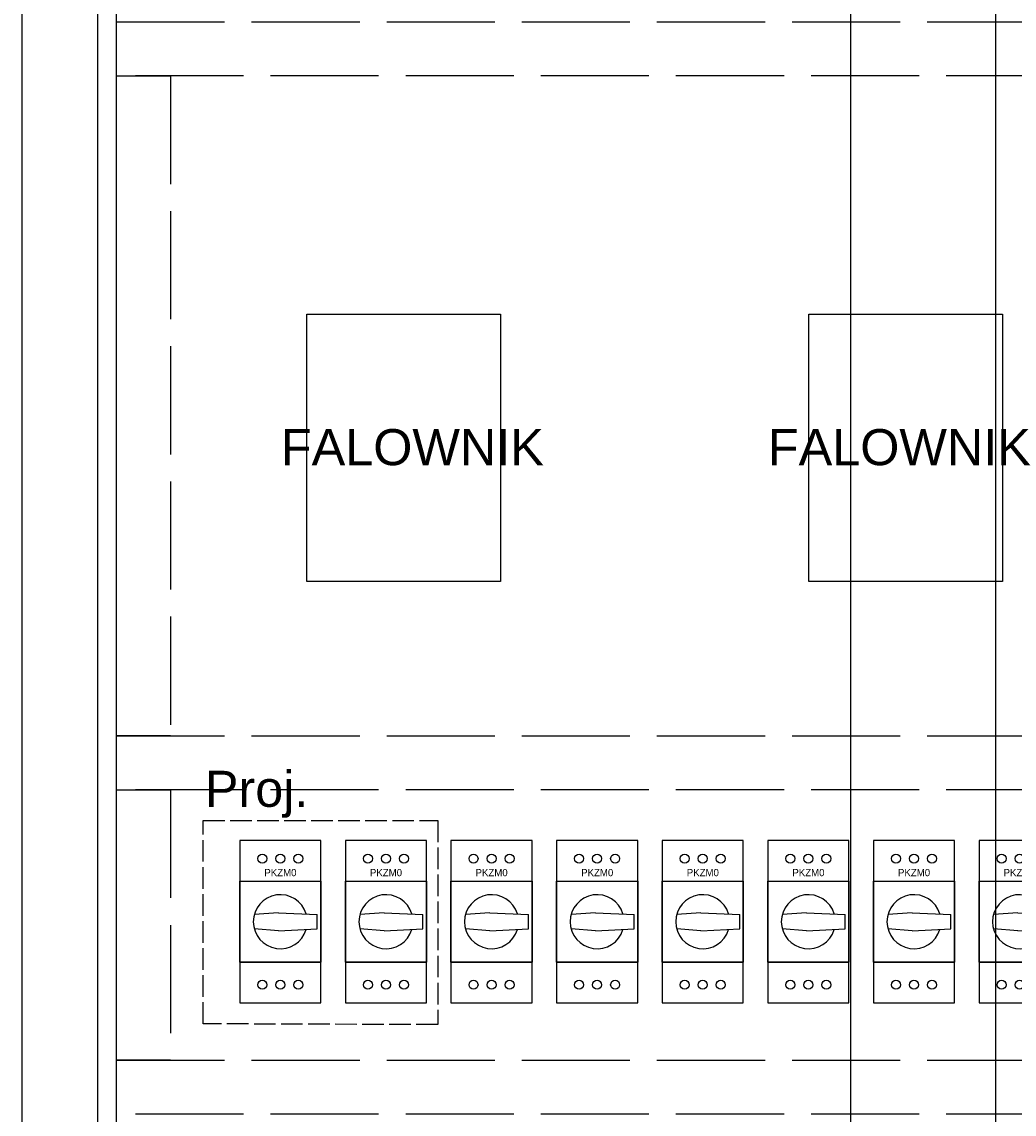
# Model space of a CAD drawing. Header units: centimetres. Extents: x -4250 to -484, y 169 to 6592.
# Tile 155 of 178: x -735 to -680, y 5639 to 5700. Entities that reach past the tile are written whole.
import ezdxf

# ---------------------------------------------------------------- set-up
doc = ezdxf.new("R2010")
doc.units = ezdxf.units.CM
doc.linetypes.add('ACAD_ISO02W100', pattern=[15, 12, -3])
doc.layers.add('1', color=7, linetype='Continuous')
doc.styles.add('ARIAL_CE', font='arial.ttf')

# ---------------------------------------------------------------- blocks, each defined once
blk = doc.blocks.new('072730')
at = {"layer": '1'}
for p, q in [((0, 6.75), (0, -2.25)), ((4.5, 6.75), (0, 6.75)), ((4.5, -2.25), (4.5, 6.75)), ((0, 0), (0, 4.5)), ((0, 0), (0, 4.5)), ((0, 4.5), (4.5, 4.5)), ((0, 4.5), (4.5, 4.5)), ((0, 4.5), (4.5, 4.5)), ((0, 4.5), (4.5, 4.5)), ((4.5, 4.5), (4.5, 0)), ((4.5, 4.5), (4.5, 0)), ((2.15, 2.75), (0.803, 2.646)), ((2.15, 2.75), (0.803, 2.646)), ((2.15, 2.75), (4.3, 2.65)), ((2.15, 2.75), (4.3, 2.65)), ((4.3, 1.85), (4.3, 2.65)), ((4.3, 1.85), (4.3, 2.65)), ((2.15, 1.75), (0.803, 1.854)), ((2.15, 1.75), (0.803, 1.854)), ((2.15, 1.75), (4.3, 1.85)), ((2.15, 1.75), (4.3, 1.85)), ((0, 0), (4.5, 0)), ((4.5, 0), (0, 0)), ((4.5, 0), (0, 0)), ((0, 0), (4.5, 0)), ((0, -2.25), (4.5, -2.25))]:
    blk.add_line(p, q, dxfattribs=at)
for centre in [(1.25, 5.75), (1.25, 5.75), (2.25, 5.75), (2.25, 5.75), (3.25, 5.75), (3.25, 5.75), (1.25, -1.25), (2.25, -1.25), (2.25, -1.25), (3.25, -1.25), (3.25, -1.25)]:
    blk.add_circle(centre, 0.25, dxfattribs=at)
blk.add_arc((2.25, 2.25), 1.5, 16.89916, 343.10084, dxfattribs=at)
blk.add_arc((2.25, 2.25), 1.5, 16.89916, 343.10084, dxfattribs=at)
at = {"flags": 1}
for tag, p in [('BD', (4.954, 3.983)), ('NK', (4.954, 2.273)), ('TYP', (4.909, 0.601)), ('PO', (4.909, -1.003))]:
    blk.add_attdef(tag, p, '', height=1, dxfattribs=at)
at = {"layer": '1'}
blk.add_text('PKZM0', height=0.4, dxfattribs=at).set_placement((1.363, 4.774))

msp = doc.modelspace()

# ---------------------------------------------------------------- linework, layer by layer
at = {"ltscale": 0.25}
for p, q in [((-689.4662, 5766.7622, 20), (-689.4662, 5566.7622, 20)), ((-681.4085, 5766.7622, 20), (-681.4085, 5566.7622, 20)), ((-730.198, 5573.7622, 20), (-730.198, 5761.7622, 20))]:
    msp.add_line(p, q, dxfattribs=at)
at = {"ltscale": 0.25, "elevation": 20}
for points in [[(-735.448, 5566.7622), (-635.4266, 5566.7622), (-635.4266, 5766.7622), (-735.448, 5766.7622)], [(-639.6052, 5761.7622), (-731.248, 5761.7622), (-731.248, 5573.7622), (-639.6052, 5573.7622)], [(-719.6229, 5683.8379), (-708.8821, 5683.8379), (-708.8821, 5669.0066), (-719.6229, 5669.0066)], [(-691.7647, 5683.8379), (-681.0239, 5683.8379), (-681.0239, 5669.0066), (-691.7647, 5669.0066)]]:
    msp.add_lwpolyline(points, close=True, dxfattribs=at)
at = {"linetype": 'ACAD_ISO02W100', "ltscale": 0.5, "elevation": 20}
for points in [[(-640.6457, 5697.0667), (-730.1981, 5697.0667), (-730.1981, 5700.0667), (-640.6457, 5700.0667)], [(-727.1981, 5697.0667), (-727.1981, 5660.4536), (-730.1981, 5660.4536), (-730.1981, 5697.0667)], [(-640.6456, 5657.4536), (-730.1981, 5657.4536), (-730.1981, 5660.4536), (-640.6456, 5660.4536)], [(-727.1981, 5657.4536), (-727.1981, 5642.4585), (-730.1981, 5642.4585), (-730.1981, 5657.4536)], [(-640.6457, 5639.4585), (-730.1981, 5639.4585), (-730.1981, 5642.4585), (-640.6457, 5642.4585)]]:
    msp.add_lwpolyline(points, close=True, dxfattribs=at)
at = {"color": 3, "linetype": 'ACAD_ISO02W100', "ltscale": 0.1}
msp.add_lwpolyline([(-725.3855, 5655.7511), (-712.3628, 5655.7511), (-712.3628, 5644.4257), (-725.3855, 5644.4693)], close=True, dxfattribs=at)

# ---------------------------------------------------------------- block references
at = {"ltscale": 0.25}
for p in [(-723.3529, 5647.8865, 20), (-717.4918, 5647.8865, 20), (-711.6307, 5647.8865, 20), (-705.7696, 5647.8865, 20), (-699.9085, 5647.8865, 20), (-694.0474, 5647.8865, 20), (-688.1863, 5647.8865, 20), (-682.3252, 5647.8865, 20)]:
    msp.add_blockref('072730', p, dxfattribs=at)

# ---------------------------------------------------------------- texts
at = {"style": 'ARIAL_CE'}
for p in [(-721.0694, 5675.4683), (-694.0414, 5675.4683)]:
    msp.add_text('FALOWNIK', height=2, dxfattribs=at).set_placement(p)
at = {"color": 3, "style": 'ARIAL_CE'}
msp.add_text('Proj.', height=2, dxfattribs=at).set_placement((-725.2873, 5656.5101))

doc.saveas('drawing.dxf')
